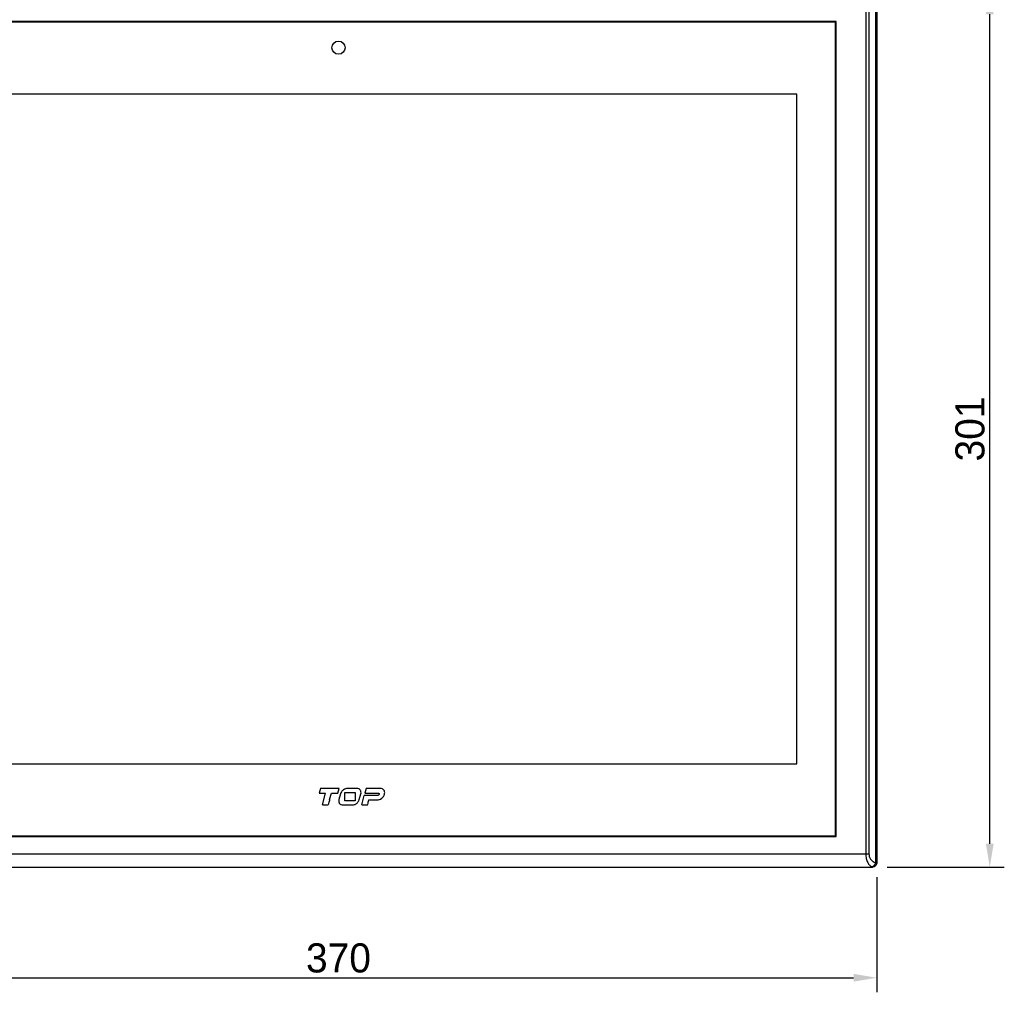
# Model space of a CAD drawing. Header units: millimetres. Extents: x 0 to 1189, y 0 to 841.
# Tile 10 of 37: x 231 to 569, y 339 to 673. Entities that reach past the tile are written whole.
import ezdxf

# ---------------------------------------------------------------- set-up
doc = ezdxf.new("R2010")
doc.units = ezdxf.units.MM
doc.header["$LTSCALE"] = 65.395
doc.header["$PDMODE"] = 3
doc.header["$PDSIZE"] = 0.01
doc.layers.get('0').update_dxf_attribs({"linetype": 'CONTINUOUS'})
doc.layers.get('Defpoints').update_dxf_attribs({"linetype": 'CONTINUOUS'})
doc.layers.add('11_COMPONENTS', color=7, linetype='CONTINUOUS')
doc.styles.get("Standard").update_dxf_attribs({"font": 'gothic.ttf'})
doc.dimstyles.new('WALL', dxfattribs={"dimtxt": 10, "dimasz": 8, "dimexe": 5, "dimexo": 5, "dimgap": 1.5, "dimtad": 1, "dimtoh": 1, "dimdsep": 46, "dimtxsty": 'STANDARD', "dimcen": 0, "dimadec": 0, "dimazin": 0, "dimtp": 0.001, "dimtm": 0.001, "dimtfac": 1, "dimtofl": 0, "dimtmove": 0, "dimatfit": 3, "dimfxl": 1, "dimtolj": 1, "dimarcsym": 0})

# ---------------------------------------------------------------- blocks, each defined once
blk = doc.blocks.new('*D8')
at = {"color": 0, "lineweight": -2}
for p, q in [((155.06, 378.57), (155.06, 339.02)), ((525.06, 378.57), (525.06, 339.02)), ((163.06, 344.02), (517.06, 344.02))]:
    blk.add_line(p, q, dxfattribs=at)
at = {"color": 0}
for points in [[(163.06, 345.35), (163.06, 342.69), (155.06, 344.02)], [(517.06, 345.35), (517.06, 342.69), (525.06, 344.02)]]:
    blk.add_solid(points, dxfattribs=at)
at = {"layer": 'Defpoints', "color": 0}
for p in [(155.06, 383.57), (525.06, 383.57), (525.06, 344.02)]:
    blk.add_point(p, dxfattribs=at)
at = {"color": 0, "insert": (340.06, 350.77), "char_height": 10, "attachment_point": 5}
blk.add_mtext('\\A1;370', dxfattribs=at)
blk = doc.blocks.new('*D9')
at = {"color": 0, "lineweight": -2}
for p, q in [((528.56, 683.07), (568.82, 683.07)), ((563.82, 390.07), (563.82, 675.07)), ((528.56, 382.07), (568.82, 382.07))]:
    blk.add_line(p, q, dxfattribs=at)
at = {"color": 0}
for points in [[(562.49, 675.07), (565.16, 675.07), (563.82, 683.07)], [(562.49, 390.07), (565.16, 390.07), (563.82, 382.07)]]:
    blk.add_solid(points, dxfattribs=at)
at = {"layer": 'Defpoints', "color": 0}
for p in [(523.56, 683.07), (563.82, 683.07), (523.56, 382.07)]:
    blk.add_point(p, dxfattribs=at)
at = {"color": 0, "insert": (557.07, 532.57), "char_height": 10, "attachment_point": 5, "rotation": 90}
blk.add_mtext('\\A1;301', dxfattribs=at)

msp = doc.modelspace()

# ---------------------------------------------------------------- linework, layer by layer
at = {"layer": '11_COMPONENTS', "color": 7, "linetype": 'Continuous'}
for p, q in [((524.523, 681.503), (524.523, 383.643)), ((525.03, 681.544), (525.03, 383.602)), ((525.057, 383.572), (525.057, 681.574)), ((521.211, 678.553), (521.211, 386.593)), ((522.33, 678.553), (522.33, 386.593)), ((511.057, 672.573), (178.057, 672.573)), ((510.857, 672.373), (178.257, 672.373)), ((510.857, 392.773), (510.857, 672.373)), ((511.057, 392.573), (511.057, 672.573)), ((497.557, 647.573), (191.557, 647.573)), ((497.557, 417.573), (497.557, 647.573)), ((191.557, 417.573), (497.557, 417.573)), ((333.834, 409.082), (333.388, 407.415)), ((333.388, 407.415), (335.602, 407.415)), ((340.259, 409.082), (333.834, 409.082)), ((334.521, 403.382), (335.602, 407.415)), ((337.03, 405.228), (337.615, 407.415)), ((337.615, 407.415), (339.813, 407.415)), ((339.813, 407.415), (340.259, 409.082)), ((340.754, 407.199), (340.236, 405.266)), ((342.23, 407.616), (345.742, 407.616)), ((342.23, 404.849), (342.23, 407.616)), ((346.301, 409.082), (343.2, 409.082)), ((345.742, 407.616), (345.742, 404.849)), ((347.219, 405.266), (347.737, 407.199)), ((348.045, 403.382), (348.932, 406.692)), ((353.529, 406.692), (348.932, 406.692)), ((349.571, 409.078), (349.14, 407.471)), ((349.14, 407.471), (353.738, 407.471)), ((354.411, 409.078), (349.571, 409.078)), ((334.521, 403.382), (336.535, 403.382)), ((341.672, 403.382), (344.773, 403.382)), ((345.742, 404.849), (342.23, 404.849)), ((348.044, 403.382), (350.058, 403.382)), ((350.516, 405.094), (353.344, 405.094)), ((178.057, 392.573), (511.057, 392.573)), ((178.257, 392.773), (510.857, 392.773)), ((157.784, 386.593), (522.33, 386.593)), ((525.034, 383.595), (525.057, 383.572)), ((156.556, 382.073), (523.558, 382.073)), ((523.535, 382.096), (523.558, 382.073))]:
    msp.add_line(p, q, dxfattribs=at)
msp.add_circle((340.057, 663.573), 2.25, dxfattribs=at)
msp.add_arc((523.533, 383.597), 1.501, 270.08262, 359.91738, dxfattribs=at)
msp.add_ellipse((523.556, 383.574), major_axis=(1.062, -1.062), ratio=0.9987828, start_param=-0.7847892, end_param=0.7847892, dxfattribs=at)
for points, knots in [([(343.2, 409.082), (342.936, 409.082), (342.531, 409.012), (342.035, 408.787), (341.679, 408.554), (341.356, 408.273), (341, 407.844), (340.824, 407.462), (340.754, 407.199)], [0, 0, 0, 0, 0.2404621, 0.3645166, 0.4945545, 0.6263377, 0.7525568, 1, 1, 1, 1]), ([(347.737, 407.199), (347.801, 407.439), (347.843, 407.81), (347.714, 408.267), (347.539, 408.555), (347.302, 408.792), (346.901, 409.027), (346.541, 409.082), (346.301, 409.082)], [0, 0, 0, 0, 0.2659193, 0.3856071, 0.5054225, 0.6239632, 0.7418459, 1, 1, 1, 1]), ([(353.738, 407.471), (353.828, 407.471), (353.977, 407.409), (354.044, 407.228), (354.031, 407.074), (353.958, 406.924), (353.805, 406.763), (353.638, 406.692), (353.529, 406.692)], [0, 0, 0, 0, 0.2211644, 0.3309648, 0.4553151, 0.5927526, 0.7323107, 1, 1, 1, 1]), ([(354.092, 405.226), (354.115, 405.234), (354.406, 405.341), (354.933, 405.647), (355.436, 406.177), (355.727, 406.675), (355.875, 407.072), (355.944, 407.472), (355.928, 407.963), (355.71, 408.525), (355.144, 408.988), (354.66, 409.078), (354.411, 409.078)], [0, 0, 0, 0, 0.0127839, 0.1678788, 0.324521, 0.4022606, 0.4792144, 0.5527001, 0.6203311, 0.7438499, 0.8650879, 1, 1, 1, 1]), ([(337.03, 405.228), (336.916, 404.804), (336.751, 404.189), (336.586, 403.574), (336.535, 403.382)], [0, 0, 0, 0, 0.6882149, 1, 1, 1, 1]), ([(340.226, 405.228), (340.168, 405), (340.132, 404.643), (340.258, 404.197), (340.434, 403.91), (340.67, 403.673), (341.072, 403.438), (341.432, 403.382), (341.672, 403.382)], [0, 0, 0, 0, 0.2557942, 0.3772248, 0.4983583, 0.6186654, 0.7381291, 1, 1, 1, 1]), ([(344.773, 403.382), (345.037, 403.382), (345.441, 403.453), (345.938, 403.677), (346.294, 403.911), (346.617, 404.191), (346.964, 404.61), (347.137, 404.978), (347.208, 405.227)], [0, 0, 0, 0, 0.2433192, 0.3687985, 0.5005844, 0.6336437, 0.7614096, 1, 1, 1, 1]), ([(350.058, 403.382), (350.078, 403.455), (350.23, 404.026), (350.384, 404.597), (350.516, 405.094)], [0, 0, 0, 0, 0.1293549, 1, 1, 1, 1]), ([(521.211, 386.593), (521.211, 386.048), (521.32, 385.017), (521.728, 383.835), (522.191, 383.086), (522.659, 382.548), (523.1, 382.261), (523.404, 382.168)], [0, 0, 0, 0, 0.3134723, 0.5905161, 0.7102328, 0.8173407, 1, 1, 1, 1]), ([(522.33, 386.593), (522.33, 386.204), (522.46, 385.459), (522.985, 384.537), (523.699, 383.917), (524.252, 383.699), (524.523, 383.643)], [0, 0, 0, 0, 0.2954104, 0.5591964, 0.790061, 1, 1, 1, 1]), ([(524.523, 383.643), (524.507, 383.463), (524.427, 383.113), (524.181, 382.654), (523.835, 382.312), (523.546, 382.19), (523.404, 382.168)], [0, 0, 0, 0, 0.2740097, 0.5388049, 0.7819064, 1, 1, 1, 1]), ([(525.03, 383.602), (525.029, 383.408), (524.95, 383.015), (524.616, 382.518), (524.119, 382.185), (523.725, 382.107), (523.531, 382.106)], [0, 0, 0, 0, 0.2496498, 0.4996308, 0.7498279, 1, 1, 1, 1]), ([(524.523, 383.643), (524.592, 383.639), (524.714, 383.632), (524.854, 383.623), (524.94, 383.615), (524.983, 383.611), (525.011, 383.606), (525.026, 383.604), (525.03, 383.602)], [0, 0, 0, 0, 0.4084012, 0.7167202, 0.8303512, 0.9158012, 0.9724132, 1, 1, 1, 1]), ([(525.03, 383.602), (525.03, 383.601), (525.032, 383.598), (525.033, 383.596), (525.034, 383.595)], [0, 0, 0, 0, 0.5654872, 1, 1, 1, 1]), ([(523.404, 382.168), (523.436, 382.158), (523.477, 382.143), (523.517, 382.121), (523.529, 382.111), (523.531, 382.106)], [0, 0, 0, 0, 0.700673, 0.8958547, 1, 1, 1, 1]), ([(523.531, 382.106), (523.531, 382.104), (523.533, 382.101), (523.534, 382.097), (523.535, 382.096)], [0, 0, 0, 0, 0.578024, 1, 1, 1, 1])]:
    msp.add_open_spline(points, degree=3, knots=knots, dxfattribs=at)
for points in [[(340.236, 405.266), (340.233, 405.253), (340.229, 405.241), (340.226, 405.228)], [(347.208, 405.227), (347.212, 405.24), (347.215, 405.253), (347.219, 405.266)], [(353.344, 405.094), (353.597, 405.094), (353.853, 405.143), (354.092, 405.226)]]:
    msp.add_open_spline(points, degree=3, dxfattribs=at)

# ---------------------------------------------------------------- dimensions: what is measured, and where the dimension line sits
at = {"color": 5}
dim = msp.add_linear_dim(base=(563.822, 683.073), p1=(523.558, 382.073), p2=(523.558, 683.073), angle=90, dimstyle='WALL', dxfattribs=at)
dim.commit()
dim.dimension.update_dxf_attribs({"geometry": '*D9', "text_midpoint": (557.071, 532.573)})
dim = msp.add_linear_dim(base=(525.057, 344.021), p1=(155.057, 383.572), p2=(525.057, 383.572), dimstyle='WALL', dxfattribs=at)
dim.commit()
dim.dimension.update_dxf_attribs({"geometry": '*D8', "text_midpoint": (340.057, 350.773)})

doc.saveas('drawing.dxf')
